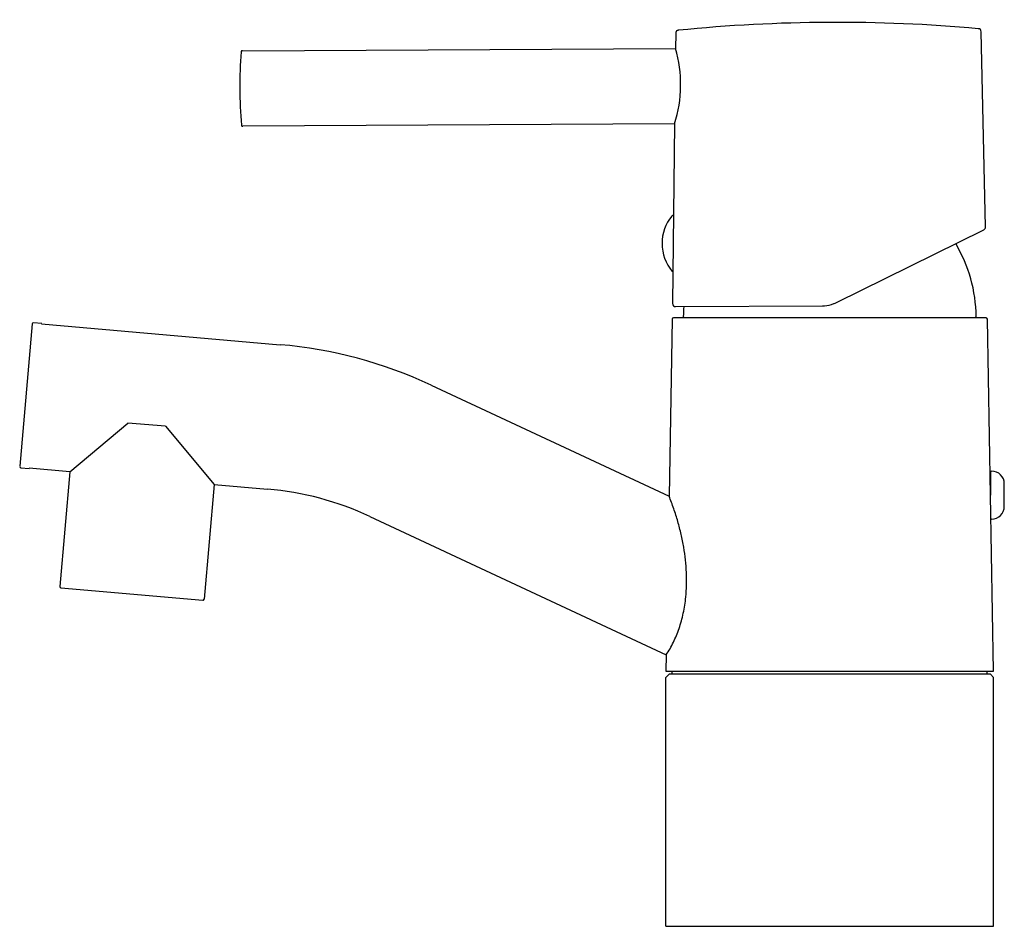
# Model space of a CAD drawing. Header units: millimetres. Extents: x -129 to 28, y 0 to 144.
import ezdxf

# ---------------------------------------------------------------- set-up
doc = ezdxf.new("R2010")
doc.units = ezdxf.units.MM
doc.header["$MEASUREMENT"] = 0
doc.layers.add('PLANNING', color=1, linetype='Continuous')

# ---------------------------------------------------------------- blocks, each defined once
blk = doc.blocks.new('96530000_r')
at = {"layer": 'PLANNING'}
for p, q in [((-24.46, 141.75), (-24.48, 139.37)), ((24.74, 111.04), (24.03, 142.01)), ((-93.26, 139), (-24.48, 139.37)), ((-93.46, 138.81), (-93.46, 138.81)), ((-24.63, 127.37), (-93.19, 127)), ((-24.63, 127.37), (-24.97, 98.87)), ((-25.09, 112.76), (-25.09, 112.76)), ((1.06, 99.01), (24.46, 110.58)), ((-24.47, 98.37), (-1.13, 98.49)), ((-1.13, 98.49), (-1.02, 98.5)), ((-1.02, 98.5), (-0.92, 98.5)), ((-0.92, 98.5), (-0.85, 98.5)), ((0.66, 98.84), (0.71, 98.86)), ((-126.63, 95.64), (-128.61, 73.03)), ((-125.11, 95.69), (-126.41, 95.81)), ((-125.12, 95.64), (-125.11, 95.69)), ((-125.12, 95.64), (-87.26, 92.33)), ((-25.02, 96.4), (-25.51, 68.29)), ((24.82, 96.6), (-24.82, 96.6)), ((-23.05, 96.6), (-23.25, 96.8)), ((23.05, 96.6), (23.25, 96.8)), ((26, 40.5), (25.02, 96.4)), ((-63.28, 85.9), (-25.51, 68.29)), ((-120.65, 72.16), (-111.44, 79.89)), ((-105.46, 79.37), (-111.44, 79.89)), ((-105.46, 79.37), (-97.74, 70.16)), ((-128.61, 73.03), (-128.61, 73.03)), ((-128.43, 72.79), (-127.13, 72.68)), ((-127.13, 72.68), (-127.12, 72.73)), ((-120.65, 72.16), (-127.12, 72.73)), ((-120.65, 72.16), (-122.24, 53.93)), ((25.51, 72.05), (25.51, 68.45)), ((-97.74, 70.16), (-99.33, 51.93)), ((-97.74, 70.16), (-89.27, 69.42)), ((27.71, 66.65), (27.71, 70.25)), ((-73, 65.06), (-25.95, 43.12)), ((-122.06, 53.72), (-99.55, 51.75)), ((-122.06, 53.72), (-122.06, 53.72)), ((-25.95, 43.12), (-26, 40.5)), ((-26, 40.5), (26, 40.5)), ((-25.5, 40), (-26, 39.5)), ((-26, 0), (-26, 39.5)), ((25.5, 40), (-25.5, 40)), ((-25, 40), (-25, 40.5)), ((25, 40), (25, 40.5)), ((25.5, 40), (26, 39.5)), ((26, 0), (26, 39.5)), ((-26, 0), (26, 0))]:
    blk.add_line(p, q, dxfattribs=at)
for centre, radius, start, end in [((1.12, -106.5), 250, 84.8475, 95.7688), ((23.59, 141.97), 0.519, 48.9615, 91.188), ((23.51, 142.05), 0.519, 354.9663, 37.1956), ((-44.37, 133.61), 20.7, 342.4558, 16.1606), ((-23.67, 133.37), 70, 175.5417, 185.0746), ((-93.25, 138.82), 0.208, 139.0078, 182.0231), ((-93.28, 138.79), 0.208, 83.8258, 126.8445), ((-93.18, 127.18), 0.208, 178.5943, 221.6089), ((-93.22, 127.21), 0.208, 233.7719, 276.7906), ((-19.7, 108.39), 6.93, 141.0096, 180), ((-24.86, 112.57), 0.3, 90.3082, 141.0005), ((-24.86, 112.57), 0.3, 80.1294, 90.3082), ((24.24, 111.03), 0.5, 296.3081, 1.3082), ((-19.7, 108.39), 6.93, 180, 219.6089), ((0, 96.5), 23.25, 0.749, 30.7085), ((-24.81, 104.17), 0.3, 219.6158, 250.0909), ((-24.47, 98.87), 0.5, 180.3082, 270.3082), ((-1.16, 103.47), 4.97, 273.5383, 291.4399), ((-1.18, 103.53), 5.04, 291.9724, 296.3082), ((0, 96.5), 23.25, 175.3738, 179.251), ((-126.43, 95.61), 0.2, 85.048, 170.0444), ((-24.82, 96.4), 0.2, 89.9025, 179.8945), ((24.82, 96.4), 0.2, 1, 90), ((-93.5, 21.1), 71.5, 65, 85), ((-128.41, 72.99), 0.2, 180.0009, 265.0156), ((25.71, 72.05), 0.2, 90.1269, 180), ((25.71, 70.25), 2, 359.9999, 90.0001), ((-93.5, 21.1), 48.5, 65, 85), ((25.71, 66.65), 2, 270, 0), ((25.71, 64.85), 0.2, 227.709, 270), ((-122.04, 53.92), 0.2, 175, 265), ((-99.53, 51.95), 0.2, 265, 355)]:
    blk.add_arc(centre, radius, start, end, dxfattribs=at)
blk.add_open_spline([(-24.01, 142.24), (-24.08, 142.23), (-24.16, 142.22), (-24.32, 142.17), (-24.42, 142.07), (-24.45, 141.9), (-24.45, 141.82), (-24.46, 141.75)], degree=5, knots=[48.429583, 48.429583, 48.429583, 48.429583, 48.429583, 48.429583, 48.8276676, 48.8276676, 49.2257522, 49.2257522, 49.2257522, 49.2257522, 49.2257522, 49.2257522], dxfattribs=at)
blk.add_rational_spline([(-25.95, 43.12), (-19.37, 53), (-25.51, 68.29)], [1, 0.892341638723, 1], degree=2, dxfattribs=at)

msp = doc.modelspace()

# ---------------------------------------------------------------- block references
msp.add_blockref('96530000_r', (0, 0))

doc.saveas('drawing.dxf')
